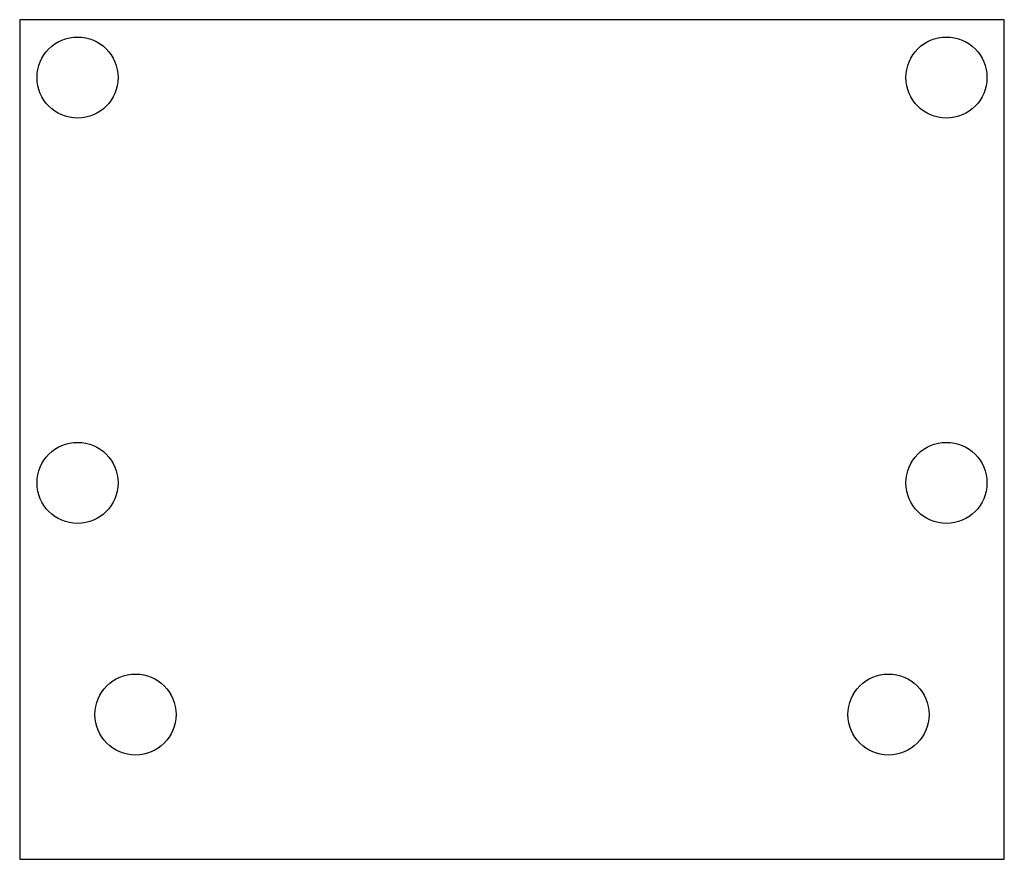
# Model space of a CAD drawing. Extents: x -125 to 45, y -100 to 45.
import ezdxf

# ---------------------------------------------------------------- set-up
doc = ezdxf.new("R2010")
doc.units = 0

msp = doc.modelspace()

# ---------------------------------------------------------------- linework, layer by layer
for p, q in [((45, 45), (-125, 45)), ((-125, 45), (-125, -100)), ((45, -100), (45, 45)), ((-125, -100), (45, -100))]:
    msp.add_line(p, q)
at = {"layer": 'PS_SOLID'}
for centre in [(-115, 35), (35, 35), (-115, -35), (35, -35), (-105, -75), (25, -75)]:
    msp.add_circle(centre, 7, dxfattribs=at)

doc.saveas('drawing.dxf')
